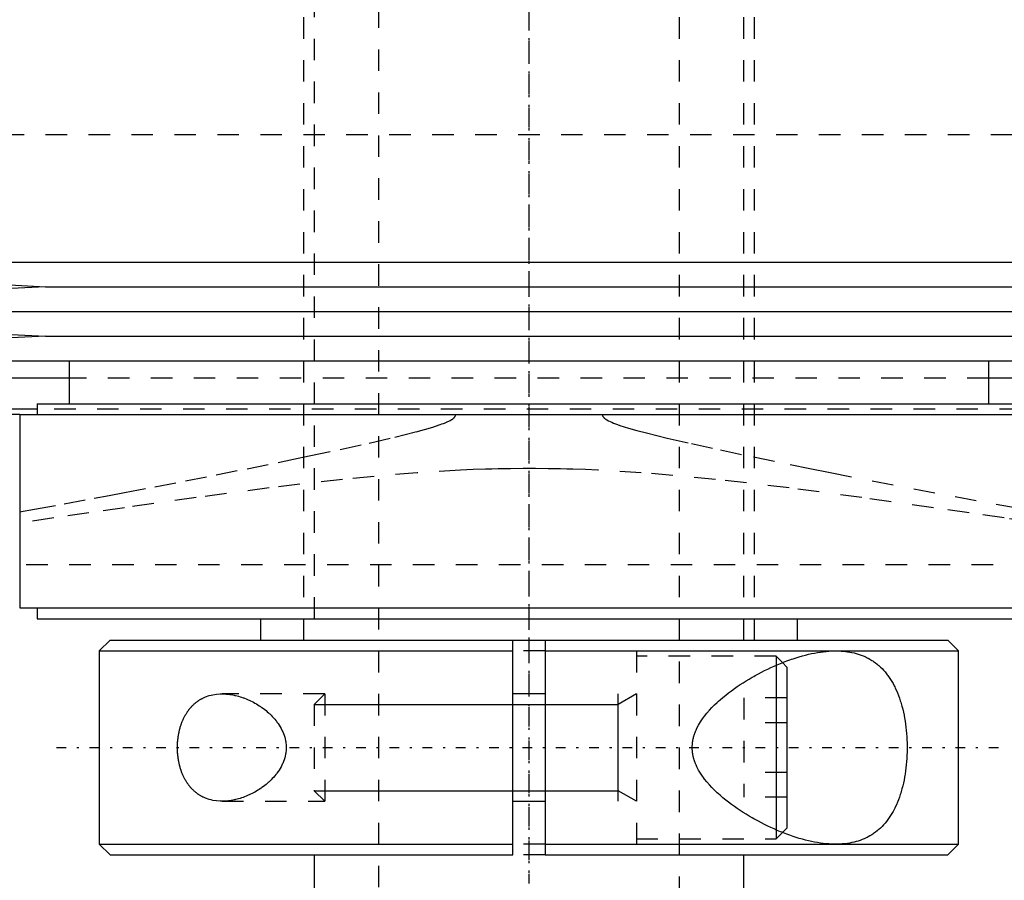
# Model space of a CAD drawing. Extents: x -105 to 105, y -139 to 487.
# Tile 4 of 12: x -24 to 22, y -82 to -42. Entities that reach past the tile are written whole.
import ezdxf

# ---------------------------------------------------------------- set-up
doc = ezdxf.new("R2010")
doc.units = 0
doc.linetypes.add('CENTER', pattern=[1.5, 0.45, -0.5, 0.05, -0.5])
doc.linetypes.add('DASHED', pattern=[2, 1, -1])
for name, color, linetype in [('AM_0', 7, 'CONTINUOUS'), ('AM_10', 7, 'CONTINUOUS'), ('AM_3', 7, 'DASHED'), ('AM_7', 7, 'CENTER')]:
    doc.layers.add(name, color=color, linetype=linetype)

msp = doc.modelspace()

# ---------------------------------------------------------------- linework, layer by layer
at = {"layer": 'AM_0', "color": 7, "linetype": 'CONTINUOUS'}
for p, q in [((-45, -52.9), (-22.5, -54.05)), ((-45, -52.9), (45, -52.9)), ((-22.5, -54.05), (-45, -55.2)), ((-22.5, -54.05), (22.5, -54.05)), ((-45, -55.2), (-22.5, -56.35)), ((-45, -55.2), (45, -55.2)), ((-22.5, -56.35), (-45, -57.5)), ((-22.5, -56.35), (22.5, -56.35)), ((-45, -57.5), (45, -57.5)), ((-21.4, -57.5), (-21.4, -59.5)), ((21.4, -59.5), (21.4, -57.5)), ((-21.4, -58.307), (-51.173, -58.307)), ((51.173, -58.307), (21.4, -58.307)), ((-22.9, -59.5), (-22.9, -60)), ((-22.9, -59.5), (22.9, -59.5)), ((-22.9, -59.746), (-48.569, -59.746)), ((-23.7, -60), (-48.192, -60)), ((-23.7, -60), (-23.7, -69)), ((-23.7, -60), (23.7, -60)), ((-23.7, -69), (23.7, -69)), ((-22.9, -69), (-22.9, -69.5)), ((-22.9, -69.5), (22.9, -69.5)), ((-12.5, -69.5), (-12.5, -70.5)), ((12.5, -70.5), (12.5, -69.5)), ((-19.5, -70.5), (-20, -71)), ((-19.5, -70.5), (-0.75, -70.5)), ((-0.75, -70.5), (0.75, -70.5)), ((-0.75, -80.5), (-0.75, -70.5)), ((0.75, -70.5), (19.5, -70.5)), ((0.75, -70.5), (0.75, -80.5)), ((20, -71), (19.5, -70.5)), ((-20, -71), (-20, -80)), ((-20, -71), (-0.75, -71)), ((0.75, -71), (20, -71)), ((20, -80), (20, -71)), ((11.5, -71.67), (11.5, -79.33)), ((12, -71.75), (11.797, -71.547)), ((12, -71.75), (12, -79.25)), ((0.75, -73), (-0.75, -73)), ((-0.75, -78), (0.75, -78)), ((11.797, -79.453), (12, -79.25)), ((-20, -80), (-19.5, -80.5)), ((-20, -80), (-0.75, -80)), ((0.75, -80), (20, -80)), ((19.5, -80.5), (20, -80)), ((-19.5, -80.5), (-0.75, -80.5)), ((-10, -80.5), (-10, -110.5)), ((0.75, -80.5), (19.5, -80.5)), ((10, -110.5), (10, -80.5))]:
    msp.add_line(p, q, dxfattribs=at)
for points in [[(14.283, -80, 0), (14.22, -80, 0), (14.093, -79.996, 0), (13.964, -79.989, 0), (13.899, -79.984, 0), (13.834, -79.978, 0), (13.701, -79.964, 0), (13.566, -79.946, 0), (13.43, -79.925, 0), (13.292, -79.9, 0), (13.153, -79.872, 0), (13.082, -79.856, 0), (13.012, -79.84, 0), (12.87, -79.805, 0), (12.727, -79.767, 0), (12.583, -79.726, 0), (12.438, -79.682, 0), (12.292, -79.634, 0), (12.219, -79.61, 0), (12.146, -79.584, 0), (11.999, -79.531, 0), (11.851, -79.474, 0), (11.778, -79.445, 0), (11.704, -79.416, 0), (11.556, -79.354, 0), (11.409, -79.29, 0), (11.335, -79.256, 0), (11.261, -79.223, 0), (11.114, -79.153, 0), (10.968, -79.082, 0), (10.822, -79.007, 0), (10.677, -78.931, 0), (10.533, -78.853, 0), (10.461, -78.812, 0), (10.39, -78.772, 0), (10.248, -78.689, 0), (10.108, -78.604, 0), (9.969, -78.518, 0), (9.832, -78.429, 0), (9.697, -78.338, 0), (9.63, -78.292, 0), (9.563, -78.245, 0), (9.428, -78.148, 0), (9.293, -78.047, 0), (9.158, -77.942, 0), (9.025, -77.833, 0), (8.893, -77.72, 0), (8.828, -77.662, 0), (8.763, -77.604, 0), (8.636, -77.484, 0), (8.513, -77.36, 0), (8.395, -77.233, 0), (8.281, -77.102, 0), (8.173, -76.968, 0), (8.122, -76.9, 0), (8.072, -76.831, 0), (7.978, -76.69, 0), (7.892, -76.545, 0), (7.816, -76.397, 0), (7.775, -76.309, 0), (7.764, -76.283, 0), (7.754, -76.258, 0), (7.749, -76.245, 0), (7.744, -76.232, 0), (7.734, -76.206, 0), (7.724, -76.18, 0), (7.715, -76.154, 0), (7.706, -76.128, 0), (7.697, -76.101, 0), (7.693, -76.088, 0), (7.688, -76.075, 0), (7.68, -76.048, 0), (7.673, -76.021, 0), (7.669, -76.008, 0), (7.665, -75.994, 0), (7.658, -75.967, 0), (7.652, -75.94, 0), (7.649, -75.927, 0), (7.645, -75.913, 0), (7.64, -75.886, 0), (7.634, -75.858, 0), (7.629, -75.83, 0), (7.624, -75.802, 0), (7.62, -75.774, 0), (7.618, -75.76, 0), (7.616, -75.746, 0), (7.612, -75.718, 0), (7.609, -75.689, 0), (7.606, -75.661, 0), (7.604, -75.632, 0), (7.602, -75.603, 0), (7.601, -75.588, 0), (7.601, -75.574, 0), (7.6, -75.544, 0), (7.599, -75.515, 0), (7.599, -75.5, 0), (7.599, -75.485, 0), (7.6, -75.456, 0), (7.601, -75.426, 0), (7.601, -75.412, 0), (7.602, -75.397, 0), (7.604, -75.368, 0), (7.606, -75.339, 0), (7.609, -75.311, 0), (7.612, -75.282, 0), (7.616, -75.254, 0), (7.618, -75.24, 0), (7.62, -75.226, 0), (7.624, -75.198, 0), (7.629, -75.17, 0), (7.634, -75.142, 0), (7.64, -75.114, 0), (7.645, -75.087, 0), (7.649, -75.073, 0), (7.652, -75.06, 0), (7.658, -75.033, 0), (7.665, -75.006, 0), (7.669, -74.992, 0), (7.673, -74.979, 0), (7.68, -74.952, 0), (7.688, -74.925, 0), (7.693, -74.912, 0), (7.697, -74.899, 0), (7.706, -74.872, 0), (7.715, -74.846, 0), (7.724, -74.82, 0), (7.734, -74.794, 0), (7.744, -74.768, 0), (7.749, -74.755, 0), (7.754, -74.742, 0), (7.764, -74.717, 0), (7.775, -74.691, 0), (7.816, -74.603, 0), (7.892, -74.455, 0), (7.978, -74.31, 0), (8.072, -74.169, 0), (8.122, -74.1, 0), (8.173, -74.032, 0), (8.281, -73.898, 0), (8.395, -73.767, 0), (8.513, -73.64, 0), (8.636, -73.516, 0), (8.763, -73.396, 0), (8.828, -73.338, 0), (8.893, -73.28, 0), (9.025, -73.167, 0), (9.158, -73.058, 0), (9.293, -72.953, 0), (9.428, -72.852, 0), (9.563, -72.755, 0), (9.63, -72.708, 0), (9.697, -72.662, 0), (9.832, -72.571, 0), (9.969, -72.482, 0), (10.108, -72.396, 0), (10.248, -72.311, 0), (10.39, -72.228, 0), (10.461, -72.188, 0), (10.533, -72.147, 0), (10.677, -72.069, 0), (10.822, -71.993, 0), (10.968, -71.918, 0), (11.114, -71.847, 0), (11.261, -71.777, 0), (11.335, -71.744, 0), (11.409, -71.71, 0), (11.556, -71.646, 0), (11.704, -71.584, 0), (11.778, -71.555, 0), (11.851, -71.526, 0), (11.999, -71.469, 0), (12.146, -71.416, 0), (12.219, -71.39, 0), (12.292, -71.366, 0), (12.438, -71.318, 0), (12.583, -71.274, 0), (12.727, -71.233, 0), (12.87, -71.195, 0), (13.012, -71.16, 0), (13.082, -71.144, 0), (13.153, -71.128, 0), (13.292, -71.1, 0), (13.43, -71.075, 0), (13.566, -71.054, 0), (13.701, -71.036, 0), (13.834, -71.022, 0), (13.899, -71.016, 0), (13.964, -71.011, 0), (14.093, -71.004, 0), (14.22, -71, 0), (14.283, -71, 0)], [(14.283, -71, 0), (14.333, -71, 0), (14.433, -71.003, 0), (14.533, -71.008, 0), (14.583, -71.011, 0), (14.634, -71.015, 0), (14.734, -71.025, 0), (14.833, -71.038, 0), (14.933, -71.054, 0), (15.031, -71.073, 0), (15.129, -71.095, 0), (15.178, -71.107, 0), (15.226, -71.12, 0), (15.322, -71.148, 0), (15.417, -71.18, 0), (15.511, -71.215, 0), (15.603, -71.253, 0), (15.694, -71.295, 0), (15.739, -71.317, 0), (15.783, -71.34, 0), (15.871, -71.389, 0), (15.957, -71.441, 0), (15.999, -71.468, 0), (16.041, -71.497, 0), (16.123, -71.556, 0), (16.204, -71.618, 0), (16.243, -71.651, 0), (16.282, -71.684, 0), (16.358, -71.754, 0), (16.432, -71.826, 0), (16.504, -71.903, 0), (16.574, -71.982, 0), (16.641, -72.064, 0), (16.674, -72.107, 0), (16.706, -72.15, 0), (16.769, -72.239, 0), (16.83, -72.33, 0), (16.888, -72.425, 0), (16.944, -72.522, 0), (16.998, -72.624, 0), (17.024, -72.676, 0), (17.051, -72.73, 0), (17.101, -72.84, 0), (17.15, -72.954, 0), (17.197, -73.072, 0), (17.241, -73.194, 0), (17.283, -73.319, 0), (17.304, -73.383, 0), (17.323, -73.447, 0), (17.36, -73.578, 0), (17.395, -73.712, 0), (17.427, -73.848, 0), (17.456, -73.987, 0), (17.482, -74.127, 0), (17.494, -74.198, 0), (17.506, -74.269, 0), (17.527, -74.413, 0), (17.545, -74.557, 0), (17.561, -74.703, 0), (17.574, -74.848, 0), (17.584, -74.994, 0), (17.588, -75.067, 0), (17.592, -75.14, 0), (17.597, -75.285, 0), (17.599, -75.428, 0), (17.6, -75.5, 0), (17.599, -75.572, 0), (17.597, -75.715, 0), (17.592, -75.86, 0), (17.588, -75.933, 0), (17.584, -76.006, 0), (17.574, -76.152, 0), (17.561, -76.297, 0), (17.545, -76.443, 0), (17.527, -76.587, 0), (17.506, -76.731, 0), (17.494, -76.802, 0), (17.482, -76.873, 0), (17.456, -77.013, 0), (17.427, -77.152, 0), (17.395, -77.288, 0), (17.36, -77.422, 0), (17.323, -77.553, 0), (17.304, -77.617, 0), (17.283, -77.681, 0), (17.241, -77.806, 0), (17.197, -77.928, 0), (17.15, -78.046, 0), (17.101, -78.16, 0), (17.051, -78.27, 0), (17.024, -78.324, 0), (16.998, -78.376, 0), (16.944, -78.478, 0), (16.888, -78.575, 0), (16.83, -78.67, 0), (16.769, -78.761, 0), (16.706, -78.85, 0), (16.674, -78.893, 0), (16.641, -78.936, 0), (16.574, -79.018, 0), (16.504, -79.097, 0), (16.432, -79.174, 0), (16.358, -79.246, 0), (16.282, -79.316, 0), (16.243, -79.349, 0), (16.204, -79.382, 0), (16.123, -79.444, 0), (16.041, -79.503, 0), (15.999, -79.532, 0), (15.957, -79.559, 0), (15.871, -79.611, 0), (15.783, -79.66, 0), (15.739, -79.683, 0), (15.694, -79.705, 0), (15.603, -79.747, 0), (15.511, -79.785, 0), (15.417, -79.82, 0), (15.322, -79.852, 0), (15.226, -79.88, 0), (15.178, -79.893, 0), (15.129, -79.905, 0), (15.031, -79.927, 0), (14.933, -79.946, 0), (14.833, -79.962, 0), (14.734, -79.975, 0), (14.634, -79.985, 0), (14.583, -79.989, 0), (14.533, -79.992, 0), (14.433, -79.997, 0), (14.333, -80, 0), (14.283, -80, 0)], [(-16.363, -75.5, 0), (-16.363, -75.48, 0), (-16.363, -75.439, 0), (-16.362, -75.398, 0), (-16.361, -75.378, 0), (-16.36, -75.357, 0), (-16.358, -75.316, 0), (-16.356, -75.275, 0), (-16.353, -75.234, 0), (-16.35, -75.192, 0), (-16.346, -75.151, 0), (-16.344, -75.131, 0), (-16.342, -75.11, 0), (-16.337, -75.069, 0), (-16.331, -75.028, 0), (-16.326, -74.987, 0), (-16.319, -74.946, 0), (-16.312, -74.905, 0), (-16.309, -74.885, 0), (-16.305, -74.865, 0), (-16.297, -74.824, 0), (-16.289, -74.784, 0), (-16.285, -74.764, 0), (-16.28, -74.744, 0), (-16.271, -74.705, 0), (-16.261, -74.665, 0), (-16.256, -74.646, 0), (-16.251, -74.626, 0), (-16.241, -74.588, 0), (-16.229, -74.549, 0), (-16.218, -74.511, 0), (-16.206, -74.474, 0), (-16.194, -74.437, 0), (-16.187, -74.418, 0), (-16.181, -74.4, 0), (-16.168, -74.363, 0), (-16.154, -74.327, 0), (-16.14, -74.292, 0), (-16.125, -74.257, 0), (-16.111, -74.222, 0), (-16.103, -74.205, 0), (-16.095, -74.188, 0), (-16.08, -74.155, 0), (-16.064, -74.122, 0), (-16.048, -74.089, 0), (-16.031, -74.057, 0), (-16.014, -74.026, 0), (-16.006, -74.011, 0), (-15.997, -73.995, 0), (-15.98, -73.965, 0), (-15.962, -73.936, 0), (-15.945, -73.907, 0), (-15.927, -73.878, 0), (-15.908, -73.851, 0), (-15.899, -73.837, 0), (-15.89, -73.824, 0), (-15.871, -73.797, 0), (-15.852, -73.771, 0), (-15.833, -73.745, 0), (-15.813, -73.72, 0), (-15.793, -73.695, 0), (-15.783, -73.682, 0), (-15.773, -73.67, 0), (-15.752, -73.646, 0), (-15.731, -73.622, 0), (-15.721, -73.61, 0), (-15.71, -73.599, 0), (-15.689, -73.576, 0), (-15.667, -73.553, 0), (-15.656, -73.542, 0), (-15.645, -73.531, 0), (-15.622, -73.509, 0), (-15.6, -73.488, 0), (-15.577, -73.467, 0), (-15.553, -73.447, 0), (-15.53, -73.427, 0), (-15.518, -73.417, 0), (-15.506, -73.408, 0), (-15.482, -73.389, 0), (-15.458, -73.37, 0), (-15.433, -73.352, 0), (-15.408, -73.334, 0), (-15.383, -73.317, 0), (-15.37, -73.309, 0), (-15.358, -73.3, 0), (-15.332, -73.284, 0), (-15.307, -73.269, 0), (-15.281, -73.253, 0), (-15.254, -73.238, 0), (-15.228, -73.224, 0), (-15.215, -73.217, 0), (-15.202, -73.21, 0), (-15.175, -73.197, 0), (-15.148, -73.184, 0), (-15.053, -73.142, 0), (-14.885, -73.084, 0), (-14.8, -73.061, 0), (-14.714, -73.042, 0), (-14.541, -73.014, 0), (-14.368, -73.002, 0), (-14.283, -73, 0)], [(-14.283, -73, 0), (-14.251, -73, 0), (-14.188, -73.002, 0), (-14.123, -73.005, 0), (-14.091, -73.008, 0), (-14.058, -73.01, 0), (-13.992, -73.017, 0), (-13.925, -73.025, 0), (-13.858, -73.036, 0), (-13.79, -73.048, 0), (-13.722, -73.061, 0), (-13.688, -73.069, 0), (-13.653, -73.077, 0), (-13.585, -73.094, 0), (-13.515, -73.113, 0), (-13.446, -73.133, 0), (-13.377, -73.156, 0), (-13.307, -73.18, 0), (-13.272, -73.192, 0), (-13.237, -73.205, 0), (-13.168, -73.233, 0), (-13.099, -73.262, 0), (-13.064, -73.277, 0), (-13.029, -73.293, 0), (-12.96, -73.325, 0), (-12.892, -73.359, 0), (-12.858, -73.376, 0), (-12.824, -73.394, 0), (-12.756, -73.431, 0), (-12.689, -73.47, 0), (-12.623, -73.51, 0), (-12.557, -73.552, 0), (-12.492, -73.595, 0), (-12.46, -73.617, 0), (-12.428, -73.64, 0), (-12.364, -73.686, 0), (-12.302, -73.733, 0), (-12.241, -73.782, 0), (-12.181, -73.832, 0), (-12.122, -73.884, 0), (-12.093, -73.91, 0), (-12.064, -73.937, 0), (-12.006, -73.994, 0), (-11.949, -74.052, 0), (-11.892, -74.113, 0), (-11.837, -74.177, 0), (-11.782, -74.243, 0), (-11.756, -74.277, 0), (-11.73, -74.311, 0), (-11.679, -74.382, 0), (-11.63, -74.454, 0), (-11.584, -74.529, 0), (-11.541, -74.606, 0), (-11.5, -74.684, 0), (-11.481, -74.724, 0), (-11.462, -74.765, 0), (-11.428, -74.847, 0), (-11.398, -74.93, 0), (-11.372, -75.015, 0), (-11.349, -75.101, 0), (-11.331, -75.189, 0), (-11.324, -75.233, 0), (-11.317, -75.277, 0), (-11.308, -75.366, 0), (-11.303, -75.455, 0), (-11.303, -75.5, 0), (-11.303, -75.545, 0), (-11.308, -75.634, 0), (-11.317, -75.723, 0), (-11.324, -75.767, 0), (-11.331, -75.811, 0), (-11.349, -75.899, 0), (-11.372, -75.985, 0), (-11.398, -76.07, 0), (-11.428, -76.153, 0), (-11.462, -76.235, 0), (-11.481, -76.276, 0), (-11.5, -76.316, 0), (-11.541, -76.394, 0), (-11.584, -76.471, 0), (-11.63, -76.546, 0), (-11.679, -76.618, 0), (-11.73, -76.689, 0), (-11.756, -76.723, 0), (-11.782, -76.757, 0), (-11.837, -76.823, 0), (-11.892, -76.887, 0), (-11.949, -76.948, 0), (-12.006, -77.006, 0), (-12.064, -77.063, 0), (-12.093, -77.09, 0), (-12.122, -77.116, 0), (-12.181, -77.168, 0), (-12.241, -77.218, 0), (-12.302, -77.267, 0), (-12.364, -77.314, 0), (-12.428, -77.36, 0), (-12.46, -77.383, 0), (-12.492, -77.405, 0), (-12.557, -77.448, 0), (-12.623, -77.49, 0), (-12.689, -77.53, 0), (-12.756, -77.569, 0), (-12.824, -77.606, 0), (-12.858, -77.624, 0), (-12.892, -77.641, 0), (-12.96, -77.675, 0), (-13.029, -77.707, 0), (-13.064, -77.723, 0), (-13.099, -77.738, 0), (-13.168, -77.767, 0), (-13.237, -77.795, 0), (-13.272, -77.808, 0), (-13.307, -77.82, 0), (-13.377, -77.844, 0), (-13.446, -77.867, 0), (-13.515, -77.887, 0), (-13.585, -77.906, 0), (-13.653, -77.923, 0), (-13.688, -77.931, 0), (-13.722, -77.939, 0), (-13.79, -77.952, 0), (-13.858, -77.964, 0), (-13.925, -77.975, 0), (-13.992, -77.983, 0), (-14.058, -77.99, 0), (-14.091, -77.992, 0), (-14.123, -77.995, 0), (-14.188, -77.998, 0), (-14.251, -78, 0), (-14.283, -78, 0)], [(-14.283, -78, 0), (-14.368, -77.998, 0), (-14.541, -77.986, 0), (-14.714, -77.958, 0), (-14.8, -77.939, 0), (-14.885, -77.916, 0), (-15.053, -77.858, 0), (-15.148, -77.816, 0), (-15.175, -77.803, 0), (-15.202, -77.79, 0), (-15.215, -77.783, 0), (-15.228, -77.776, 0), (-15.254, -77.762, 0), (-15.281, -77.747, 0), (-15.307, -77.731, 0), (-15.332, -77.716, 0), (-15.358, -77.7, 0), (-15.37, -77.691, 0), (-15.383, -77.683, 0), (-15.408, -77.666, 0), (-15.433, -77.648, 0), (-15.458, -77.63, 0), (-15.482, -77.611, 0), (-15.506, -77.592, 0), (-15.518, -77.583, 0), (-15.53, -77.573, 0), (-15.553, -77.553, 0), (-15.577, -77.533, 0), (-15.6, -77.512, 0), (-15.622, -77.491, 0), (-15.645, -77.469, 0), (-15.656, -77.458, 0), (-15.667, -77.447, 0), (-15.689, -77.424, 0), (-15.71, -77.401, 0), (-15.721, -77.39, 0), (-15.731, -77.378, 0), (-15.752, -77.354, 0), (-15.773, -77.33, 0), (-15.783, -77.318, 0), (-15.793, -77.305, 0), (-15.813, -77.28, 0), (-15.833, -77.255, 0), (-15.852, -77.229, 0), (-15.871, -77.203, 0), (-15.89, -77.176, 0), (-15.899, -77.163, 0), (-15.908, -77.149, 0), (-15.927, -77.122, 0), (-15.945, -77.093, 0), (-15.962, -77.064, 0), (-15.98, -77.035, 0), (-15.997, -77.005, 0), (-16.006, -76.989, 0), (-16.014, -76.974, 0), (-16.031, -76.943, 0), (-16.048, -76.911, 0), (-16.064, -76.878, 0), (-16.08, -76.845, 0), (-16.095, -76.812, 0), (-16.103, -76.795, 0), (-16.111, -76.778, 0), (-16.125, -76.743, 0), (-16.14, -76.708, 0), (-16.154, -76.673, 0), (-16.168, -76.637, 0), (-16.181, -76.6, 0), (-16.187, -76.582, 0), (-16.194, -76.563, 0), (-16.206, -76.526, 0), (-16.218, -76.489, 0), (-16.229, -76.451, 0), (-16.241, -76.412, 0), (-16.251, -76.374, 0), (-16.256, -76.354, 0), (-16.261, -76.335, 0), (-16.271, -76.295, 0), (-16.28, -76.256, 0), (-16.285, -76.236, 0), (-16.289, -76.216, 0), (-16.297, -76.176, 0), (-16.305, -76.135, 0), (-16.309, -76.115, 0), (-16.312, -76.095, 0), (-16.319, -76.054, 0), (-16.326, -76.013, 0), (-16.331, -75.972, 0), (-16.337, -75.931, 0), (-16.342, -75.89, 0), (-16.344, -75.869, 0), (-16.346, -75.849, 0), (-16.35, -75.808, 0), (-16.353, -75.766, 0), (-16.356, -75.725, 0), (-16.358, -75.684, 0), (-16.36, -75.643, 0), (-16.361, -75.622, 0), (-16.362, -75.602, 0), (-16.363, -75.561, 0), (-16.363, -75.52, 0), (-16.363, -75.5, 0)]]:
    msp.add_polyline3d(points, dxfattribs=at)
at = {"layer": 'AM_10', "color": 7, "linetype": 'CONTINUOUS'}
for p, q in [((4.15, -78), (4.15, -73)), ((5, -73), (4.15, -73.49)), ((-10, -73.49), (4.15, -73.49)), ((-10, -77.51), (4.15, -77.51)), ((5, -78), (4.15, -77.51))]:
    msp.add_line(p, q, dxfattribs=at)
at = {"layer": 'AM_3', "color": 6, "linetype": 'DASHED'}
for p, q in [((-7, 419), (-7, -110.5)), ((7, -110.5), (7, 419)), ((-10, 403.5), (-10, -70.5)), ((10, -70.5), (10, 403.5)), ((-10.5, -39.5), (-10.5, -70.5)), ((10.5, -70.5), (10.5, -39.5)), ((-44.502, -46.968), (44.502, -46.968)), ((21.4, -58.307), (-21.4, -58.307)), ((22.9, -59.746), (-22.9, -59.746)), ((33.6, -67), (-23.732, -67)), ((0.75, -71), (-0.75, -71)), ((5, -71), (5, -80)), ((11.5, -71.25), (5, -71.25)), ((11.797, -71.547), (11.5, -71.25)), ((11.5, -71.25), (11.5, -71.67)), ((-9.51, -73), (-14.283, -73)), ((-9.51, -73), (-10, -73.49)), ((-9.51, -73), (-9.51, -78)), ((12, -73.191), (10, -73.191)), ((10, -73.191), (10, -77.809)), ((-10, -73.49), (-10, -77.51)), ((12, -74.345), (10, -74.345)), ((12, -76.655), (10, -76.655)), ((-10, -77.51), (-9.51, -78)), ((12, -77.809), (10, -77.809)), ((-14.283, -78), (-9.51, -78)), ((11.5, -79.33), (11.5, -79.75)), ((11.5, -79.75), (11.797, -79.453)), ((0.75, -80), (-0.75, -80)), ((5, -79.75), (11.5, -79.75)), ((0.75, -80.5), (-0.75, -80.5))]:
    msp.add_line(p, q, dxfattribs=at)
for points in [[(-23.712, -64.524, 0), (-23.023, -64.402, 0), (-21.638, -64.152, 0), (-20.241, -63.895, 0), (-19.539, -63.764, 0), (-18.834, -63.631, 0), (-17.418, -63.362, 0), (-15.994, -63.086, 0), (-14.562, -62.805, 0), (-13.124, -62.518, 0), (-11.682, -62.225, 0), (-10.96, -62.077, 0), (-10.237, -61.926, 0), (-8.793, -61.62, 0), (-7.436, -61.323, 0), (-6.249, -61.049, 0), (-5.247, -60.799, 0), (-4.471, -60.579, 0), (-4.176, -60.483, 0), (-4.133, -60.467, 0), (-4.05, -60.437, 0), (-3.974, -60.408, 0), (-3.938, -60.394, 0), (-3.903, -60.38, 0), (-3.838, -60.352, 0), (-3.778, -60.325, 0), (-3.723, -60.298, 0), (-3.673, -60.272, 0), (-3.628, -60.247, 0), (-3.608, -60.234, 0), (-3.588, -60.222, 0), (-3.552, -60.197, 0), (-3.52, -60.172, 0), (-3.503, -60.158, 0), (-3.499, -60.154, 0), (-3.495, -60.15, 0), (-3.492, -60.148, 0), (-3.49, -60.146, 0), (-3.486, -60.142, 0), (-3.482, -60.137, 0), (-3.478, -60.133, 0), (-3.474, -60.129, 0), (-3.471, -60.125, 0), (-3.469, -60.123, 0), (-3.467, -60.121, 0), (-3.464, -60.117, 0), (-3.46, -60.113, 0), (-3.457, -60.109, 0), (-3.454, -60.105, 0), (-3.451, -60.101, 0), (-3.45, -60.099, 0), (-3.448, -60.097, 0), (-3.445, -60.093, 0), (-3.442, -60.088, 0), (-3.441, -60.086, 0), (-3.44, -60.084, 0), (-3.437, -60.08, 0), (-3.435, -60.075, 0), (-3.433, -60.073, 0), (-3.432, -60.071, 0), (-3.43, -60.066, 0), (-3.428, -60.061, 0), (-3.426, -60.057, 0), (-3.424, -60.052, 0), (-3.422, -60.047, 0), (-3.421, -60.045, 0), (-3.421, -60.042, 0), (-3.419, -60.037, 0), (-3.418, -60.033, 0), (-3.417, -60.028, 0), (-3.416, -60.023, 0), (-3.415, -60.018, 0), (-3.415, -60.015, 0), (-3.415, -60.013, 0), (-3.414, -60.008, 0), (-3.414, -60.003, 0), (-3.414, -60, 0)], [(3.414, -60, 0), (3.414, -60.001, 0), (3.414, -60.003, 0), (3.414, -60.005, 0), (3.414, -60.006, 0), (3.414, -60.007, 0), (3.414, -60.009, 0), (3.415, -60.011, 0), (3.415, -60.013, 0), (3.415, -60.015, 0), (3.415, -60.017, 0), (3.415, -60.018, 0), (3.415, -60.019, 0), (3.416, -60.021, 0), (3.416, -60.023, 0), (3.416, -60.025, 0), (3.417, -60.027, 0), (3.417, -60.029, 0), (3.417, -60.03, 0), (3.418, -60.031, 0), (3.418, -60.033, 0), (3.419, -60.035, 0), (3.419, -60.036, 0), (3.419, -60.037, 0), (3.42, -60.039, 0), (3.42, -60.041, 0), (3.421, -60.042, 0), (3.421, -60.043, 0), (3.421, -60.045, 0), (3.422, -60.047, 0), (3.423, -60.049, 0), (3.423, -60.051, 0), (3.424, -60.052, 0), (3.425, -60.053, 0), (3.425, -60.054, 0), (3.426, -60.056, 0), (3.426, -60.058, 0), (3.429, -60.065, 0), (3.435, -60.076, 0), (3.441, -60.086, 0), (3.448, -60.097, 0), (3.452, -60.102, 0), (3.455, -60.107, 0), (3.463, -60.116, 0), (3.471, -60.126, 0), (3.479, -60.135, 0), (3.488, -60.144, 0), (3.498, -60.152, 0), (3.502, -60.157, 0), (3.507, -60.161, 0), (3.517, -60.169, 0), (3.527, -60.177, 0), (3.531, -60.181, 0), (3.536, -60.185, 0), (3.546, -60.193, 0), (3.557, -60.2, 0), (3.562, -60.204, 0), (3.567, -60.207, 0), (3.577, -60.214, 0), (3.587, -60.221, 0), (3.626, -60.245, 0), (3.697, -60.285, 0), (3.774, -60.323, 0), (3.855, -60.359, 0), (3.938, -60.394, 0), (3.982, -60.412, 0), (4.028, -60.429, 0), (4.124, -60.464, 0), (4.226, -60.5, 0), (4.63, -60.628, 0), (5.027, -60.74, 0), (5.465, -60.856, 0), (6.436, -61.094, 0), (7.57, -61.353, 0), (8.913, -61.646, 0), (10.448, -61.97, 0), (12.158, -62.322, 0), (13.072, -62.507, 0), (14.024, -62.698, 0), (15.976, -63.082, 0), (17.915, -63.457, 0), (19.839, -63.82, 0), (21.744, -64.171, 0), (23.629, -64.509, 0)], [(25.344, -65.272, 0), (22.121, -64.813, 0), (20.484, -64.576, 0), (18.832, -64.338, 0), (15.492, -63.865, 0), (12.109, -63.414, 0), (8.688, -63.016, 0), (5.229, -62.707, 0), (3.204, -62.587, 0), (2.626, -62.563, 0), (2.048, -62.543, 0), (1.758, -62.535, 0), (1.469, -62.528, 0), (0.889, -62.518, 0), (0.309, -62.513, 0), (0.018, -62.513, 0), (-0.273, -62.513, 0), (-0.856, -62.518, 0), (-1.439, -62.528, 0), (-1.73, -62.535, 0), (-2.021, -62.543, 0), (-2.602, -62.562, 0), (-3.183, -62.586, 0), (-5.211, -62.706, 0), (-8.674, -63.014, 0), (-12.1, -63.413, 0), (-15.489, -63.864, 0), (-18.832, -64.338, 0), (-20.483, -64.576, 0), (-22.12, -64.813, 0), (-25.345, -65.273, 0)]]:
    msp.add_polyline3d(points, dxfattribs=at)
at = {"layer": 'AM_7', "color": 4, "linetype": 'CENTER'}
for p, q in [((0, 487.475), (0, -138.975)), ((0, 20.475), (0, -81.35)), ((0, -5.4), (0, -73.6)), ((-22, -75.5), (22, -75.5))]:
    msp.add_line(p, q, dxfattribs=at)

doc.saveas('drawing.dxf')
